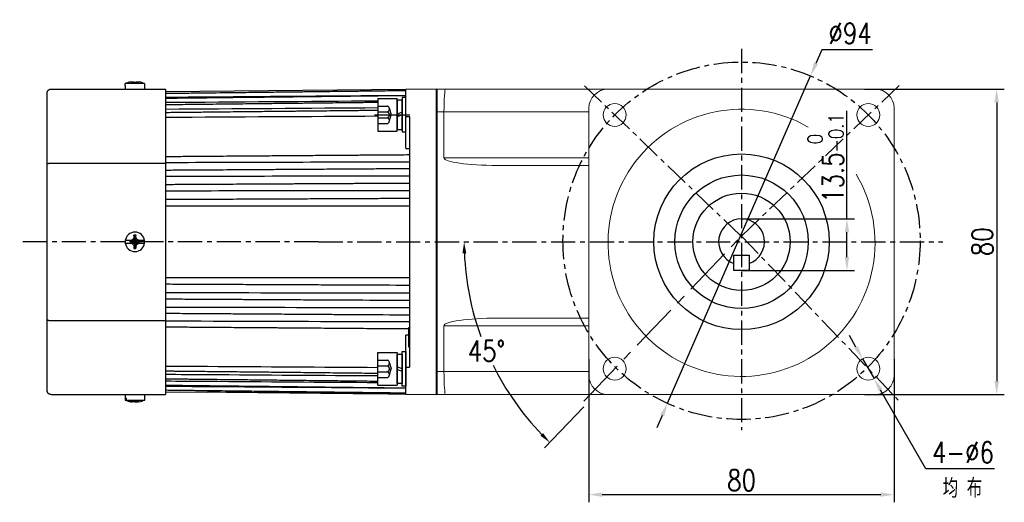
# Model space of a CAD drawing. Header units: inches. Extents: x -753 to 5070, y -3075 to 1581.
# Tile 118 of 178: x 2752 to 3010, y -724 to -597. Entities that reach past the tile are written whole.
import ezdxf

# ---------------------------------------------------------------- set-up
doc = ezdxf.new("R2010")
doc.units = ezdxf.units.IN
doc.header["$LTSCALE"] = 10
doc.header["$MEASUREMENT"] = 0
doc.linetypes.add('CENTER', pattern=[10.16, 6.35, -1.27, 1.27, -1.27])
doc.linetypes.add('HIDDEN', pattern=[1.905, 1.27, -0.635])
for name, color, linetype in [('1轮廓实线层', 7, 'Continuous'), ('3中心线层', 1, 'CENTER'), ('4虚线层', 6, 'HIDDEN'), ('6文字层', 3, 'Continuous'), ('7标注层', 4, 'Continuous')]:
    doc.layers.add(name, color=color, linetype=linetype)
doc.layers.add('图层2', color=4, linetype='Continuous', lineweight=40)
doc.styles.add('PC_TEXTSTYLE', font='isocp.shx', dxfattribs={"width": 0.8, "bigfont": 'HZFS.SHX'})
doc.styles.add('TH_GBDIM', font='romans.shx', dxfattribs={"width": 0.8, "bigfont": 'gbcbig.shx'})
doc.dimstyles.new('TH_GBDIM', dxfattribs={"dimtxt": 3.5, "dimasz": 2.5, "dimexe": 2, "dimexo": 0, "dimgap": 1, "dimtad": 1, "dimdec": 4, "dimdsep": 46, "dimtxsty": 'TH_GBDIM', "dimcen": 0.09, "dimclrd": 4, "dimclre": 4, "dimclrt": 3, "dimadec": 0, "dimazin": 0, "dimtfac": 1, "dimtdec": 4, "dimtmove": 0, "dimatfit": 3, "dimfxl": 1, "dimtzin": 0, "dimarcsym": 0})
doc.dimstyles.new('角度标注', dxfattribs={"dimtxt": 3.5, "dimasz": 3, "dimexe": 2, "dimexo": 0, "dimgap": 1, "dimtad": 1, "dimtih": 1, "dimtoh": 1, "dimdsep": 46, "dimtxsty": 'PC_TEXTSTYLE', "dimsah": 1, "dimcen": 0.09, "dimclrd": 4, "dimclrt": 3, "dimadec": 0, "dimazin": 0, "dimtfac": 0.7, "dimtmove": 0, "dimatfit": 0, "dimfxl": 1, "dimtzin": 0, "dimarcsym": 0})

# ---------------------------------------------------------------- blocks, each defined once
blk = doc.blocks.new('*D301')
at = {"layer": '7标注层', "color": 4, "lineweight": -2, "transparency": 16777216}
for p, q in [((2973.48, -615.63), (3010.16, -615.63)), ((3008.16, -619.13), (3008.16, -692.13)), ((2973.48, -695.63), (3010.16, -695.63))]:
    blk.add_line(p, q, dxfattribs=at)
at = {"layer": '7标注层', "color": 4, "transparency": 16777216}
for points in [[(3007.58, -619.13), (3008.75, -619.13), (3008.16, -615.63)], [(3007.58, -692.13), (3008.75, -692.13), (3008.16, -695.63)]]:
    blk.add_solid(points, dxfattribs=at)
at = {"layer": 'Defpoints', "color": 0, "transparency": 16777216}
for p in [(2973.48, -615.63), (2973.48, -695.63), (3008.16, -695.63)]:
    blk.add_point(p, dxfattribs=at)
at = {"layer": '7标注层', "color": 3, "transparency": 16777216, "insert": (3004.41, -655.63), "char_height": 5.5, "attachment_point": 5, "rotation": 90, "style": 'TH_GBDIM'}
blk.add_mtext('{80}{}{}', dxfattribs=at)
blk = doc.blocks.new('*D302')
at = {"layer": '7标注层', "color": 4, "lineweight": -2, "transparency": 16777216}
for p, q in [((2901.28, -686.34), (2901.28, -723.85)), ((2981.28, -686.34), (2981.28, -723.85)), ((2904.78, -721.85), (2977.78, -721.85))]:
    blk.add_line(p, q, dxfattribs=at)
at = {"layer": '7标注层', "color": 4, "transparency": 16777216}
for points in [[(2904.78, -721.27), (2904.78, -722.44), (2901.28, -721.85)], [(2977.78, -721.27), (2977.78, -722.44), (2981.28, -721.85)]]:
    blk.add_solid(points, dxfattribs=at)
at = {"layer": 'Defpoints', "color": 0, "transparency": 16777216}
for p in [(2901.28, -686.34), (2981.28, -686.34), (2981.28, -721.85)]:
    blk.add_point(p, dxfattribs=at)
at = {"layer": '7标注层', "color": 3, "transparency": 16777216, "insert": (2941.28, -718.1), "char_height": 5.5, "attachment_point": 5, "style": 'TH_GBDIM'}
blk.add_mtext('{80}{}{}', dxfattribs=at)
blk = doc.blocks.new('*D303')
at = {"layer": '7标注层', "color": 4, "lineweight": -2, "transparency": 16777216}
for p, q in [((2971.28, -683.23), (2969.54, -680.19)), ((2973.02, -686.26), (2976.01, -691.47)), ((2989.55, -715.06), (2977.75, -694.5)), ((3007.6, -715.06), (2989.55, -715.06))]:
    blk.add_line(p, q, dxfattribs=at)
at = {"layer": '7标注层', "color": 4, "transparency": 16777216}
for points in [[(2971.79, -682.94), (2970.77, -683.52), (2973.02, -686.26)], [(2978.26, -694.21), (2977.25, -694.79), (2976.01, -691.47)]]:
    blk.add_solid(points, dxfattribs=at)
at = {"layer": 'Defpoints', "color": 0, "transparency": 16777216}
for p in [(2973.02, -686.26), (2976.01, -691.47)]:
    blk.add_point(p, dxfattribs=at)
at = {"layer": '7标注层', "color": 3, "transparency": 16777216, "insert": (2999.33, -710.81), "char_height": 5.5, "attachment_point": 5, "style": 'TH_GBDIM'}
blk.add_mtext('4-∅6', dxfattribs=at)
blk = doc.blocks.new('*D304')
at = {"layer": '7标注层', "color": 4, "lineweight": -2, "transparency": 16777216}
for p, q in [((2962.37, -605.32), (2960.79, -608.94)), ((2975.6, -605.32), (2962.37, -605.32)), ((2921.87, -697.92), (2959.38, -612.14)), ((2920.47, -701.12), (2919.07, -704.33))]:
    blk.add_line(p, q, dxfattribs=at)
at = {"layer": '7标注层', "color": 4, "transparency": 16777216}
for points in [[(2960.25, -608.7), (2961.32, -609.17), (2959.38, -612.14)], [(2919.94, -700.89), (2921.01, -701.36), (2921.87, -697.92)]]:
    blk.add_solid(points, dxfattribs=at)
at = {"layer": 'Defpoints', "color": 0, "transparency": 16777216}
for p in [(2959.38, -612.14), (2921.87, -697.92)]:
    blk.add_point(p, dxfattribs=at)
at = {"layer": '7标注层', "color": 3, "transparency": 16777216, "insert": (2969.73, -601.07), "char_height": 5.5, "attachment_point": 5, "style": 'TH_GBDIM'}
blk.add_mtext('{∅94}{}{}', dxfattribs=at)
blk = doc.blocks.new('*D309')
at = {"layer": '7标注层', "color": 0, "lineweight": -2, "transparency": 16777216}
blk.add_line((2899.92, -698.88), (2889.64, -709.63), dxfattribs=at)
at = {"layer": '7标注层', "color": 4, "lineweight": -2, "transparency": 16777216}
for start, end in [(182.3641, 199.9609), (206.393, 223.9125)]:
    blk.add_arc((2941.28, -655.63), 72.71, start, end, dxfattribs=at)
at = {"layer": '7标注层', "color": 4, "transparency": 16777216}
for points in [[(2868.13, -658.64), (2869.13, -658.62), (2868.57, -655.63)], [(2889.25, -705.71), (2888.55, -706.42), (2891.03, -708.18)]]:
    blk.add_solid(points, dxfattribs=at)
at = {"layer": 'Defpoints', "color": 0, "transparency": 16777216}
for p in [(2767.61, -655.63), (2941.28, -655.63), (2994.04, -655.63), (2871.19, -674.97), (2899.92, -698.88)]:
    blk.add_point(p, dxfattribs=at)
at = {"layer": '7标注层', "color": 3, "transparency": 16777216, "insert": (2874.42, -684.2), "char_height": 5.5, "attachment_point": 5, "style": 'TH_GBDIM'}
blk.add_mtext('45°', dxfattribs=at)
blk = doc.blocks.new('GB93_5_0.65_R')
at = {"layer": '1轮廓实线层'}
for p, q in [((3.85, 1.3), (-3.85, 1.3)), ((-3.85, 1.3), (-3.85, 0)), ((-3.85, 0), (3.85, 0)), ((0, 0), (-0.56, 1.3)), ((0.7, 0), (0.14, 1.3)), ((3.85, 0), (3.85, 1.3))]:
    blk.add_line(p, q, dxfattribs=at)
blk = doc.blocks.new('*D477')
at = {"layer": '7标注层', "color": 4, "lineweight": -2, "transparency": 16777216}
for p, q in [((2968.91, -649.63), (2968.91, -621.29)), ((2941.28, -649.63), (2970.91, -649.63)), ((2968.91, -659.63), (2968.91, -653.13)), ((2941.28, -663.13), (2970.91, -663.13))]:
    blk.add_line(p, q, dxfattribs=at)
at = {"layer": '7标注层', "color": 4, "transparency": 16777216}
for points in [[(2968.33, -653.13), (2969.49, -653.13), (2968.91, -649.63)], [(2968.33, -659.63), (2969.49, -659.63), (2968.91, -663.13)]]:
    blk.add_solid(points, dxfattribs=at)
at = {"layer": 'Defpoints', "color": 0, "transparency": 16777216}
for p in [(2941.28, -649.63), (2968.91, -649.63), (2941.28, -663.13)]:
    blk.add_point(p, dxfattribs=at)
at = {"layer": '7标注层', "color": 3, "transparency": 16777216, "insert": (2963.33, -633.71), "char_height": 5.5, "attachment_point": 5, "rotation": 90, "style": 'TH_GBDIM'}
blk.add_mtext('13.5{\\H0.7143x;\\S 0^ -0.1;}', dxfattribs=at)

msp = doc.modelspace()

# ---------------------------------------------------------------- linework, layer by layer
at = {"layer": '1轮廓实线层'}
for p, q in [((2784.813, -614.183), (2779.753, -614.183)), ((2779.753, -614.658), (2779.753, -614.183)), ((2784.813, -614.183), (2784.813, -614.658)), ((2759.283, -635.261), (2759.283, -616.633)), ((2760.283, -615.633), (2790.283, -615.633)), ((2779.733, -614.658), (2779.753, -614.658)), ((2779.733, -614.658), (2779.733, -615.633)), ((2784.833, -614.658), (2784.813, -614.658)), ((2784.833, -615.633), (2784.833, -614.658)), ((2790.283, -615.633), (2790.283, -635.017)), ((2853.282, -615.716), (2790.283, -616.37)), ((2861.283, -615.633), (2853.283, -615.716)), ((2853.283, -622.772), (2853.283, -615.716)), ((2861.283, -695.633), (2861.283, -615.633)), ((2845.983, -618.113), (2850.983, -618.113)), ((2845.983, -618.113), (2845.983, -626.613)), ((2850.983, -626.613), (2850.983, -618.113)), ((2853.283, -617.863), (2852.283, -617.863)), ((2852.283, -617.863), (2852.283, -619.713)), ((2853.283, -617.863), (2852.283, -617.863)), ((2852.283, -617.863), (2852.283, -619.713)), ((2853.283, -619.713), (2853.283, -617.863)), ((2853.283, -619.713), (2853.283, -617.863)), ((2852.283, -619.713), (2852.283, -625.013)), ((2852.283, -619.713), (2852.283, -625.013)), ((2853.283, -625.013), (2853.283, -619.713)), ((2853.283, -625.013), (2853.283, -619.713)), ((2853.283, -631.157), (2853.283, -622.772)), ((2853.283, -622.772), (2854.283, -622.776)), ((2854.283, -622.776), (2854.283, -655.633)), ((2845.983, -626.613), (2850.983, -626.613)), ((2852.283, -625.013), (2852.283, -626.863)), ((2852.283, -625.013), (2852.283, -626.863)), ((2852.283, -626.863), (2853.283, -626.863)), ((2852.283, -626.863), (2853.283, -626.863)), ((2853.283, -626.863), (2853.283, -625.013)), ((2853.283, -626.863), (2853.283, -625.013)), ((2759.283, -676.004), (2759.283, -635.261)), ((2760.283, -635.017), (2790.283, -635.017)), ((2790.283, -635.017), (2790.283, -676.248)), ((2781.186, -655.314), (2779.753, -655.314)), ((2781.136, -655.422), (2781.136, -655.613)), ((2781.901, -655.531), (2781.136, -655.422)), ((2781.901, -655.594), (2781.901, -655.531)), ((2782.219, -655.148), (2782.283, -655.148)), ((2782.224, -655.036), (2782.276, -653.888)), ((2782.666, -655.467), (2782.666, -655.531)), ((2782.811, -655.483), (2783.431, -655.55)), ((2784.813, -655.314), (2783.376, -655.314)), ((2783.431, -655.741), (2783.431, -655.55)), ((2779.753, -655.951), (2781.207, -655.951)), ((2781.901, -655.594), (2781.136, -655.613)), ((2782.347, -655.913), (2782.283, -655.913)), ((2782.342, -656.039), (2782.29, -657.357)), ((2783.362, -655.951), (2784.813, -655.951)), ((2854.283, -655.633), (2854.283, -688.489)), ((2939.283, -663.133), (2939.283, -659.133)), ((2939.283, -659.133), (2941.283, -659.133)), ((2941.283, -659.133), (2943.283, -659.133)), ((2943.283, -659.133), (2943.283, -663.133)), ((2943.283, -663.133), (2939.283, -663.133)), ((2759.283, -694.633), (2759.283, -676.004)), ((2760.283, -676.248), (2790.283, -676.248)), ((2790.283, -676.248), (2790.283, -695.633)), ((2853.983, -678.133), (2853.983, -683.133)), ((2854.283, -678.133), (2853.983, -678.133)), ((2853.283, -688.493), (2853.283, -680.108)), ((2853.983, -683.133), (2854.283, -683.133)), ((2845.983, -693.153), (2845.983, -684.653)), ((2845.983, -684.653), (2850.983, -684.653)), ((2850.983, -684.653), (2850.983, -693.153)), ((2852.283, -686.253), (2852.283, -684.403)), ((2852.283, -684.403), (2853.283, -684.403)), ((2852.283, -686.253), (2852.283, -684.403)), ((2852.283, -684.403), (2853.283, -684.403)), ((2852.283, -691.553), (2852.283, -686.253)), ((2852.283, -691.553), (2852.283, -686.253)), ((2853.283, -684.403), (2853.283, -686.253)), ((2853.283, -684.403), (2853.283, -686.253)), ((2853.283, -686.253), (2853.283, -691.553)), ((2853.283, -686.253), (2853.283, -691.553)), ((2853.283, -688.493), (2854.283, -688.489)), ((2853.283, -695.549), (2853.283, -688.493)), ((2852.283, -693.403), (2852.283, -691.553)), ((2852.283, -693.403), (2852.283, -691.553)), ((2853.283, -691.553), (2853.283, -693.403)), ((2853.283, -691.553), (2853.283, -693.403)), ((2845.983, -693.153), (2850.983, -693.153)), ((2853.283, -693.403), (2852.283, -693.403)), ((2853.283, -693.403), (2852.283, -693.403)), ((2760.283, -695.633), (2790.283, -695.633)), ((2779.733, -695.633), (2779.733, -697.082)), ((2779.824, -696.608), (2779.824, -697.082)), ((2779.824, -696.608), (2780.068, -696.608)), ((2780.068, -697.082), (2780.068, -696.608)), ((2784.833, -697.082), (2784.833, -695.633)), ((2790.283, -694.895), (2801.283, -695.009)), ((2853.283, -695.549), (2861.283, -695.633)), ((2779.824, -697.082), (2779.733, -697.082)), ((2780.068, -697.082), (2784.833, -697.082))]:
    msp.add_line(p, q, dxfattribs=at)
at = {"layer": '1轮廓实线层', "color": 7, "linetype": 'Continuous', "lineweight": 15}
for p, q in [((2861.283, -615.633), (2863.715, -615.633)), ((2863.715, -615.633), (2906.283, -615.633)), ((2976.283, -615.633), (2906.283, -615.633)), ((2863.283, -621.633), (2861.283, -621.633)), ((2901.283, -621.633), (2863.283, -621.633)), ((2863.283, -633.633), (2863.283, -621.633)), ((2901.283, -620.633), (2901.283, -690.633)), ((2981.283, -690.633), (2981.283, -620.633)), ((2863.283, -633.633), (2901.283, -633.633)), ((2901.283, -635.633), (2877.245, -635.633)), ((2877.245, -675.633), (2901.283, -675.633)), ((2863.283, -677.633), (2863.283, -689.633)), ((2901.283, -677.633), (2863.283, -677.633)), ((2861.283, -689.633), (2863.283, -689.633)), ((2863.283, -689.633), (2901.283, -689.633)), ((2863.715, -695.633), (2861.283, -695.633)), ((2906.283, -695.633), (2863.715, -695.633)), ((2906.283, -695.633), (2976.283, -695.633))]:
    msp.add_line(p, q, dxfattribs=at)
for centre in [(2908.049, -622.399), (2974.517, -622.399), (2908.049, -688.867), (2974.517, -688.867)]:
    msp.add_circle(centre, 3, dxfattribs=at)
at = {"layer": '1轮廓实线层'}
for radius in [23, 17.5, 12.75]:
    msp.add_circle((2941.283, -655.633), radius, dxfattribs=at)
for centre, radius, start, end in [((2782.283, -620.433), 6.742, 99.18112, 112.03874), ((2782.283, -620.433), 6.742, 67.96126, 80.79176), ((2941.283, -655.633), 6, 289.47122, 250.52878), ((2782.283, -655.633), 2.55, 172.81924, 187.18076), ((2782.283, -655.633), 2.55, 7.18076, 172.81924), ((2782.283, -655.633), 2.55, 352.81924, 7.18076), ((2782.283, -655.633), 2.55, 187.18076, 352.81924), ((2782.283, -690.833), 6.75, 247.8039, 261.19704), ((2782.283, -690.833), 6.75, 278.74451, 292.1961)]:
    msp.add_arc(centre, radius, start, end, dxfattribs=at)
at = {"layer": '1轮廓实线层', "color": 7, "linetype": 'Continuous', "lineweight": 15}
for centre, radius, start, end in [((2906.283, -620.633), 5, 90, 180), ((2976.283, -620.633), 5, 0, 90), ((2941.283, -655.904), 35, 60.07307, 30.86285), ((2906.283, -690.633), 5, 180, 270), ((2976.283, -690.633), 5, 270, 0)]:
    msp.add_arc(centre, radius, start, end, dxfattribs=at)
at = {"layer": '1轮廓实线层'}
for centre, major_axis, ratio, start_param, end_param in [((2782.283, -618.593), (-6.112, 0), 0.7668657, 4.7111901, 4.7584334), ((2782.283, -657.605), (6.292, 0), 0.5908254, 1.5262082, 1.571988), ((2782.283, -653.435), (-6.112, 0), 0.6418076, 1.5247519, 1.5719952), ((2782.161, -690.833), (0, 6.742), 0.923728, 2.7569441, 2.9787836), ((2782.405, -690.833), (0, -6.742), 0.923728, 5.8985368, 6.1224713), ((2781.441, -692.672), (5.557, -2.543), 0.7083753, 5.2848247, 5.332068)]:
    msp.add_ellipse(centre, major_axis=major_axis, ratio=ratio, start_param=start_param, end_param=end_param, dxfattribs=at)
at = {"layer": '1轮廓实线层', "color": 7, "linetype": 'Continuous', "lineweight": 15}
for centre, major_axis, ratio, start_param, end_param in [((2863.715, -621.633), (0, -6), 0.0719933, 3.1415927, 4.712389), ((2877.245, -633.633), (-13.962, 0), 0.1432442, 0, 1.5707963), ((2877.245, -677.633), (13.962, 0), 0.1432442, 1.5707963, 3.1415927), ((2863.715, -689.633), (0, -6), 0.0719933, 4.712389, 6.2831853)]:
    msp.add_ellipse(centre, major_axis=major_axis, ratio=ratio, start_param=start_param, end_param=end_param, dxfattribs=at)
at = {"layer": '1轮廓实线层'}
for points, degree, knots in [([(2781.207, -613.776), (2781.288, -613.766), (2781.368, -613.757), (2781.531, -613.743), (2781.613, -613.737), (2781.695, -613.734)], 3, [0, 0, 0, 0, 0.5, 0.5, 1, 1, 1, 1]), ([(2781.695, -613.734), (2781.751, -613.739), (2781.808, -613.746), (2781.923, -613.767), (2781.981, -613.781), (2782.039, -613.798)], 3, [0, 0, 0, 0, 0.5, 0.5, 1, 1, 1, 1]), ([(2782.53, -613.795), (2782.59, -613.779), (2782.648, -613.766), (2782.764, -613.746), (2782.82, -613.738), (2782.876, -613.734)], 3, [0, 0, 0, 0, 0.5, 0.5, 1, 1, 1, 1]), ([(2759.283, -616.633), (2759.283, -616.629), (2759.283, -616.625), (2759.283, -616.616), (2759.283, -616.604), (2759.284, -616.576), (2759.286, -616.552), (2759.291, -616.503), (2759.296, -616.471), (2759.308, -616.408), (2759.316, -616.376), (2759.335, -616.314), (2759.345, -616.284), (2759.382, -616.194), (2759.412, -616.137), (2759.484, -616.027), (2759.525, -615.977), (2759.594, -615.907), (2759.618, -615.885), (2759.656, -615.853), (2759.669, -615.843), (2759.695, -615.823), (2759.709, -615.814), (2759.777, -615.768), (2759.835, -615.736), (2759.911, -615.704), (2759.926, -615.698), (2759.958, -615.687), (2759.973, -615.682), (2760.021, -615.667), (2760.053, -615.659), (2760.15, -615.639), (2760.216, -615.633), (2760.283, -615.633)], 3, [0, 0, 0, 0, 0.0078125, 0.0078125, 0.015625, 0.03125, 0.0625, 0.0625, 0.125, 0.125, 0.1875, 0.1875, 0.25, 0.25, 0.375, 0.375, 0.5, 0.5, 0.5625, 0.5625, 0.59375, 0.59375, 0.625, 0.625, 0.75, 0.75, 0.78125, 0.78125, 0.8125, 0.8125, 0.875, 0.875, 1, 1, 1, 1]), ([(2853.283, -616.078), (2852.609, -616.086), (2851.023, -616.105), (2848.621, -616.133), (2846.172, -616.162), (2844.008, -616.188), (2842.139, -616.21), (2840.545, -616.229), (2839.139, -616.246), (2837.815, -616.261), (2835.892, -616.284), (2833.385, -616.314), (2830.379, -616.35), (2827.994, -616.378), (2826.233, -616.399), (2824.989, -616.414), (2823.645, -616.429), (2822.08, -616.448), (2820.21, -616.47), (2818.034, -616.496), (2815.551, -616.526), (2812.762, -616.559), (2809.667, -616.595), (2806.266, -616.636), (2802.558, -616.68), (2798.543, -616.727), (2794.418, -616.776), (2791.631, -616.809), (2790.284, -616.825)], 3, [0, 0, 0, 0, 0.032088, 0.0755105, 0.1143923, 0.1487336, 0.1785342, 0.2033829, 0.2246333, 0.2455287, 0.2664241, 0.3161751, 0.3649489, 0.4095693, 0.4297077, 0.4488031, 0.4688516, 0.4936696, 0.5233503, 0.5578936, 0.5972996, 0.6415684, 0.6906998, 0.7446939, 0.8035507, 0.8672702, 0.9358525, 1, 1, 1, 1]), ([(2853.283, -617.369), (2852.609, -617.377), (2851.023, -617.395), (2848.621, -617.423), (2846.172, -617.451), (2844.008, -617.476), (2842.139, -617.497), (2840.545, -617.516), (2839.139, -617.532), (2837.815, -617.547), (2835.892, -617.569), (2833.385, -617.598), (2830.379, -617.633), (2827.994, -617.66), (2826.233, -617.681), (2824.989, -617.695), (2823.645, -617.711), (2822.08, -617.729), (2820.21, -617.75), (2818.034, -617.775), (2815.551, -617.804), (2812.762, -617.836), (2809.667, -617.872), (2806.265, -617.911), (2802.558, -617.954), (2798.543, -618), (2794.418, -618.048), (2791.631, -618.08), (2790.284, -618.095)], 3, [0, 0, 0, 0, 0.0320881, 0.0755106, 0.1143925, 0.1487338, 0.1785344, 0.2033832, 0.2246336, 0.245529, 0.2664245, 0.3161756, 0.3649494, 0.4095699, 0.4297083, 0.4488037, 0.4688523, 0.4936703, 0.523351, 0.5578944, 0.5973005, 0.6415693, 0.6907008, 0.7446949, 0.8035518, 0.8672714, 0.9358537, 1, 1, 1, 1]), ([(2845.983, -619.149), (2845.293, -619.157), (2843.977, -619.171), (2842.139, -619.192), (2840.545, -619.209), (2839.139, -619.225), (2837.815, -619.24), (2835.892, -619.261), (2833.385, -619.289), (2830.379, -619.322), (2827.994, -619.349), (2826.233, -619.368), (2824.989, -619.382), (2823.645, -619.397), (2822.08, -619.414), (2820.21, -619.435), (2818.034, -619.459), (2815.551, -619.487), (2812.762, -619.518), (2809.667, -619.552), (2806.265, -619.59), (2802.558, -619.631), (2798.543, -619.675), (2794.418, -619.721), (2791.631, -619.752), (2790.284, -619.767)], 3, [0.05843712, 0.05843712, 0.05843712, 0.05843712, 0.09343373, 0.12517041, 0.15163347, 0.17426442, 0.19651734, 0.21877026, 0.27175341, 0.32369581, 0.37121504, 0.39266168, 0.41299752, 0.43434853, 0.46077876, 0.49238761, 0.52917506, 0.57114112, 0.61828579, 0.67060907, 0.72811097, 0.79079147, 0.85865058, 0.93168831, 1, 1, 1, 1]), ([(2845.983, -621.234), (2845.293, -621.242), (2843.977, -621.255), (2842.139, -621.275), (2840.545, -621.292), (2839.139, -621.307), (2837.815, -621.32), (2835.892, -621.341), (2833.385, -621.367), (2830.379, -621.399), (2827.994, -621.424), (2826.233, -621.443), (2824.988, -621.456), (2823.645, -621.47), (2822.08, -621.486), (2820.21, -621.506), (2818.034, -621.529), (2815.551, -621.555), (2812.762, -621.585), (2809.667, -621.617), (2806.265, -621.653), (2802.557, -621.692), (2798.543, -621.735), (2794.418, -621.778), (2791.631, -621.808), (2790.284, -621.822)], 3, [0.05111562, 0.05111562, 0.05111562, 0.05111562, 0.08638444, 0.11836786, 0.14503667, 0.16784358, 0.19026952, 0.21269547, 0.26609058, 0.31843685, 0.36632557, 0.38793899, 0.40843297, 0.42995002, 0.45658578, 0.48844041, 0.52551391, 0.56780629, 0.61531754, 0.66804766, 0.72599666, 0.78916453, 0.85755128, 0.93115689, 1, 1, 1, 1]), ([(2854.283, -632.887), (2853.276, -632.894), (2851.357, -632.909), (2848.621, -632.929), (2846.172, -632.947), (2844.008, -632.964), (2842.139, -632.978), (2840.545, -632.99), (2839.138, -633), (2837.815, -633.01), (2835.892, -633.024), (2833.384, -633.043), (2830.378, -633.066), (2827.994, -633.084), (2826.233, -633.097), (2824.988, -633.106), (2823.645, -633.116), (2822.08, -633.128), (2820.21, -633.142), (2818.034, -633.158), (2815.551, -633.177), (2812.762, -633.198), (2809.667, -633.221), (2806.265, -633.246), (2802.557, -633.274), (2798.543, -633.304), (2794.418, -633.335), (2791.63, -633.356), (2790.284, -633.366)], 3, [0, 0, 0, 0, 0.047214, 0.0899584, 0.128233, 0.1620379, 0.191373, 0.2158337, 0.2367522, 0.2573212, 0.2778903, 0.3268643, 0.3748763, 0.4187999, 0.4386237, 0.4574208, 0.4771563, 0.5015866, 0.5308037, 0.5648075, 0.6035981, 0.6471754, 0.6955395, 0.7486903, 0.8066279, 0.8693522, 0.9368633, 1, 1, 1, 1]), ([(2759.283, -635.261), (2759.283, -635.26), (2759.283, -635.259), (2759.283, -635.257), (2759.283, -635.254), (2759.284, -635.247), (2759.286, -635.241), (2759.291, -635.229), (2759.296, -635.222), (2759.308, -635.206), (2759.316, -635.198), (2759.335, -635.183), (2759.345, -635.176), (2759.382, -635.154), (2759.412, -635.14), (2759.484, -635.113), (2759.525, -635.101), (2759.594, -635.084), (2759.618, -635.078), (2759.656, -635.071), (2759.669, -635.068), (2759.695, -635.063), (2759.709, -635.061), (2759.777, -635.05), (2759.835, -635.042), (2759.911, -635.034), (2759.926, -635.033), (2759.958, -635.03), (2759.973, -635.029), (2760.021, -635.025), (2760.053, -635.023), (2760.15, -635.019), (2760.216, -635.017), (2760.283, -635.017)], 3, [0, 0, 0, 0, 0.0078125, 0.0078125, 0.015625, 0.03125, 0.0625, 0.0625, 0.125, 0.125, 0.1875, 0.1875, 0.25, 0.25, 0.375, 0.375, 0.5, 0.5, 0.5625, 0.5625, 0.59375, 0.59375, 0.625, 0.625, 0.75, 0.75, 0.78125, 0.78125, 0.8125, 0.8125, 0.875, 0.875, 1, 1, 1, 1]), ([(2854.283, -636.506), (2853.276, -636.513), (2851.357, -636.525), (2848.621, -636.543), (2846.172, -636.559), (2844.008, -636.573), (2842.139, -636.586), (2840.545, -636.596), (2839.138, -636.605), (2837.815, -636.614), (2835.892, -636.627), (2833.384, -636.643), (2830.378, -636.663), (2827.994, -636.678), (2826.233, -636.69), (2824.988, -636.698), (2823.645, -636.707), (2822.08, -636.717), (2820.21, -636.729), (2818.033, -636.744), (2815.551, -636.76), (2812.762, -636.778), (2809.667, -636.798), (2806.265, -636.821), (2802.557, -636.845), (2798.543, -636.871), (2794.418, -636.898), (2791.63, -636.917), (2790.284, -636.925)], 3, [0, 0, 0, 0, 0.0472142, 0.0899587, 0.1282334, 0.1620384, 0.1913737, 0.2158344, 0.236753, 0.2573221, 0.2778913, 0.3268654, 0.3748776, 0.4188013, 0.4386252, 0.4574223, 0.4771579, 0.5015883, 0.5308054, 0.5648094, 0.6036001, 0.6471776, 0.6955418, 0.7486928, 0.8066306, 0.8693551, 0.9368664, 1, 1, 1, 1]), ([(2854.283, -640.324), (2853.276, -640.33), (2851.357, -640.34), (2848.621, -640.355), (2846.172, -640.369), (2844.008, -640.381), (2842.139, -640.391), (2840.545, -640.4), (2839.138, -640.408), (2837.815, -640.415), (2835.892, -640.426), (2833.384, -640.44), (2830.378, -640.457), (2827.994, -640.47), (2826.233, -640.48), (2824.988, -640.487), (2823.645, -640.494), (2822.08, -640.503), (2820.21, -640.513), (2818.033, -640.525), (2815.551, -640.539), (2812.762, -640.555), (2809.667, -640.572), (2806.265, -640.591), (2802.557, -640.611), (2798.543, -640.634), (2794.417, -640.657), (2791.63, -640.672), (2790.284, -640.68)], 3, [0, 0, 0, 0, 0.0472143, 0.0899588, 0.1282336, 0.1620386, 0.1913739, 0.2158347, 0.2367532, 0.2573224, 0.2778916, 0.3268658, 0.374878, 0.4188017, 0.4386256, 0.4574228, 0.4771583, 0.5015887, 0.5308059, 0.5648098, 0.6036006, 0.6471781, 0.6955423, 0.7486934, 0.8066312, 0.8693558, 0.9368671, 1, 1, 1, 1]), ([(2854.283, -644.3), (2853.276, -644.304), (2851.357, -644.313), (2848.621, -644.325), (2846.172, -644.336), (2844.008, -644.346), (2842.139, -644.355), (2840.545, -644.362), (2839.138, -644.368), (2837.815, -644.374), (2835.892, -644.383), (2833.384, -644.394), (2830.378, -644.408), (2827.994, -644.419), (2826.233, -644.427), (2824.988, -644.432), (2823.645, -644.438), (2822.08, -644.445), (2820.21, -644.454), (2818.033, -644.464), (2815.551, -644.475), (2812.762, -644.487), (2809.667, -644.501), (2806.265, -644.517), (2802.557, -644.534), (2798.543, -644.552), (2794.417, -644.57), (2791.63, -644.583), (2790.284, -644.589)], 3, [0, 0, 0, 0, 0.0472144, 0.089959, 0.1282339, 0.162039, 0.1913744, 0.2158351, 0.2367537, 0.2573229, 0.2778921, 0.3268663, 0.3748786, 0.4188023, 0.4386262, 0.4574234, 0.4771589, 0.5015893, 0.5308065, 0.5648104, 0.6036012, 0.6471787, 0.695543, 0.7486941, 0.8066319, 0.8693566, 0.936868, 1, 1, 1, 1]), ([(2781.714, -655.314), (2781.666, -655.314), (2781.62, -655.314), (2781.53, -655.314), (2781.486, -655.314), (2781.355, -655.314), (2781.27, -655.314), (2781.186, -655.314)], 3, [0, 0, 0, 0, 0.25, 0.25, 0.5, 0.5, 1, 1, 1, 1]), ([(2782.036, -654.419), (2781.977, -654.522), (2781.918, -654.625), (2781.803, -654.833), (2781.746, -654.937), (2781.69, -655.042)], 3, [0, 0, 0, 0, 0.5, 0.5, 1, 1, 1, 1]), ([(2782.87, -655.037), (2782.814, -654.93), (2782.757, -654.825), (2782.643, -654.614), (2782.585, -654.509), (2782.527, -654.405)], 3, [0, 0, 0, 0, 0.5, 0.5, 1, 1, 1, 1]), ([(2783.376, -655.314), (2783.288, -655.314), (2783.201, -655.314), (2783.027, -655.314), (2782.942, -655.314), (2782.857, -655.314)], 3, [0, 0, 0, 0, 0.5, 0.5, 1, 1, 1, 1]), ([(2783.376, -655.314), (2783.293, -655.267), (2783.209, -655.22), (2783.04, -655.128), (2782.956, -655.082), (2782.87, -655.037)], 3, [0, 0, 0, 0, 0.5, 0.5, 1, 1, 1, 1]), ([(2781.207, -655.951), (2781.288, -655.998), (2781.368, -656.044), (2781.531, -656.134), (2781.613, -656.179), (2781.695, -656.223)], 3, [0, 0, 0, 0, 0.5, 0.5, 1, 1, 1, 1]), ([(2781.207, -655.951), (2781.322, -655.951), (2781.435, -655.951), (2781.601, -655.951), (2781.655, -655.951), (2781.762, -655.951), (2781.815, -655.951), (2781.866, -655.951)], 3, [0, 0, 0, 0, 0.5, 0.5, 0.75, 0.75, 1, 1, 1, 1]), ([(2781.695, -656.223), (2781.751, -656.328), (2781.808, -656.433), (2781.923, -656.642), (2781.981, -656.746), (2782.039, -656.849)], 3, [0, 0, 0, 0, 0.5, 0.5, 1, 1, 1, 1]), ([(2782.53, -656.835), (2782.59, -656.734), (2782.648, -656.632), (2782.764, -656.426), (2782.82, -656.322), (2782.876, -656.217)], 3, [0, 0, 0, 0, 0.5, 0.5, 1, 1, 1, 1]), ([(2782.735, -655.951), (2782.791, -655.951), (2782.845, -655.951), (2782.952, -655.951), (2783.005, -655.951), (2783.161, -655.951), (2783.262, -655.951), (2783.362, -655.951)], 3, [0, 0, 0, 0, 0.25, 0.25, 0.5, 0.5, 1, 1, 1, 1]), ([(2790.283, -666.676), (2791.095, -666.68), (2792.819, -666.687), (2795.359, -666.699), (2797.809, -666.71), (2799.972, -666.72), (2801.841, -666.728), (2803.435, -666.735), (2804.842, -666.742), (2806.165, -666.748), (2808.088, -666.756), (2810.596, -666.768), (2813.602, -666.781), (2815.986, -666.792), (2817.747, -666.8), (2818.992, -666.806), (2820.335, -666.812), (2821.901, -666.819), (2823.77, -666.827), (2825.947, -666.837), (2828.429, -666.848), (2831.218, -666.861), (2834.313, -666.875), (2837.369, -666.889), (2839.393, -666.898), (2840.283, -666.902), (2840.289, -666.902), (2840.295, -666.902), (2840.301, -666.902), (2844.962, -666.923), (2849.622, -666.944), (2854.283, -666.965)], 3, [0, 0, 0, 0, 0.0487123, 0.1034248, 0.152416, 0.1956861, 0.2332349, 0.2645444, 0.29132, 0.3176484, 0.3439767, 0.4066632, 0.4681184, 0.5243404, 0.5497149, 0.5737752, 0.5990365, 0.6303073, 0.6677051, 0.7112299, 0.7608817, 0.8166605, 0.8785664, 0.9465993, 1, 1, 1, 1.0003597, 1.0003597, 1.0003597, 1.2800009, 1.2800009, 1.2800009, 1.2800009]), ([(2790.283, -668.924), (2806.95, -668.942), (2823.616, -668.963), (2840.283, -668.984), (2840.427, -668.985), (2840.571, -668.985), (2840.714, -668.985), (2845.237, -668.991), (2849.76, -668.997), (2854.283, -669.003)], 3, [0, 0, 0, 0, 1, 1, 1, 1.008626, 1.008626, 1.008626, 1.28, 1.28, 1.28, 1.28]), ([(2790.284, -670.586), (2791.114, -670.59), (2792.819, -670.6), (2795.277, -670.613), (2797.537, -670.626), (2799.431, -670.636), (2801.02, -670.645), (2802.426, -670.653), (2804.144, -670.663), (2806.22, -670.674), (2808.585, -670.687), (2810.514, -670.698), (2812.001, -670.706), (2813.176, -670.713), (2814.496, -670.72), (2816.095, -670.729), (2818.022, -670.74), (2820.277, -670.752), (2822.86, -670.767), (2825.77, -670.783), (2829.009, -670.801), (2832.576, -670.821), (2836.37, -670.842), (2838.976, -670.856), (2840.283, -670.863), (2840.283, -670.863), (2840.284, -670.863), (2840.284, -670.863), (2844.951, -670.889), (2849.617, -670.915), (2854.283, -670.941)], 3, [0, 0, 0, 0, 0.049789, 0.1023114, 0.1475121, 0.185391, 0.2159482, 0.2428445, 0.2697408, 0.3190507, 0.367392, 0.4116168, 0.4348027, 0.4566524, 0.4820699, 0.5140475, 0.552585, 0.5976825, 0.64934, 0.7075574, 0.7723349, 0.8436723, 0.9215697, 1, 1, 1, 1.0000257, 1.0000257, 1.0000257, 1.2800055, 1.2800055, 1.2800055, 1.2800055]), ([(2790.283, -672.726), (2806.95, -672.759), (2823.616, -672.795), (2840.283, -672.831), (2840.42, -672.832), (2840.557, -672.832), (2840.695, -672.832), (2845.224, -672.842), (2849.754, -672.852), (2854.283, -672.862)], 3, [0, 0, 0, 0, 1, 1, 1, 1.0082328, 1.0082328, 1.0082328, 1.28, 1.28, 1.28, 1.28]), ([(2759.283, -676.004), (2759.283, -676.005), (2759.283, -676.006), (2759.283, -676.008), (2759.283, -676.011), (2759.284, -676.018), (2759.286, -676.024), (2759.291, -676.036), (2759.296, -676.044), (2759.308, -676.059), (2759.316, -676.067), (2759.335, -676.082), (2759.345, -676.09), (2759.382, -676.111), (2759.412, -676.125), (2759.484, -676.152), (2759.525, -676.164), (2759.594, -676.181), (2759.618, -676.187), (2759.656, -676.194), (2759.669, -676.197), (2759.695, -676.202), (2759.709, -676.204), (2759.777, -676.215), (2759.835, -676.223), (2759.911, -676.231), (2759.926, -676.232), (2759.958, -676.235), (2759.973, -676.236), (2760.021, -676.24), (2760.053, -676.242), (2760.15, -676.246), (2760.216, -676.248), (2760.283, -676.248)], 3, [0, 0, 0, 0, 0.0078125, 0.0078125, 0.015625, 0.03125, 0.0625, 0.0625, 0.125, 0.125, 0.1875, 0.1875, 0.25, 0.25, 0.375, 0.375, 0.5, 0.5, 0.5625, 0.5625, 0.59375, 0.59375, 0.625, 0.625, 0.75, 0.75, 0.78125, 0.78125, 0.8125, 0.8125, 0.875, 0.875, 1, 1, 1, 1]), ([(2790.284, -674.34), (2791.114, -674.345), (2792.819, -674.356), (2795.277, -674.373), (2797.537, -674.387), (2799.431, -674.4), (2801.02, -674.41), (2802.426, -674.419), (2804.144, -674.431), (2806.22, -674.444), (2808.585, -674.46), (2810.514, -674.472), (2812.001, -674.482), (2813.176, -674.49), (2814.496, -674.498), (2816.095, -674.509), (2818.022, -674.521), (2820.277, -674.536), (2822.86, -674.553), (2825.77, -674.572), (2829.009, -674.593), (2832.576, -674.617), (2836.37, -674.642), (2838.976, -674.659), (2840.283, -674.667), (2844.95, -674.698), (2849.616, -674.728), (2854.283, -674.759)], 3, [0, 0, 0, 0, 0.0497915, 0.1023138, 0.1475144, 0.1853932, 0.2159503, 0.2428465, 0.2697427, 0.3190524, 0.3673936, 0.4116182, 0.4348041, 0.4566536, 0.4820711, 0.5140485, 0.5525859, 0.5976832, 0.6493405, 0.7075578, 0.772335, 0.8436722, 0.9215694, 1, 1, 1, 1.2800041, 1.2800041, 1.2800041, 1.2800041]), ([(2790.283, -676.34), (2806.95, -676.389), (2823.616, -676.438), (2840.283, -676.49), (2840.412, -676.49), (2840.541, -676.491), (2840.671, -676.491), (2845.208, -676.505), (2849.746, -676.519), (2854.283, -676.533)], 3, [0, 0, 0, 0, 1, 1, 1, 1.0077494, 1.0077494, 1.0077494, 1.28, 1.28, 1.28, 1.28]), ([(2790.284, -677.899), (2791.095, -677.905), (2792.819, -677.918), (2795.359, -677.937), (2797.809, -677.955), (2799.972, -677.972), (2801.841, -677.986), (2803.435, -677.998), (2804.842, -678.008), (2806.166, -678.018), (2808.088, -678.032), (2810.596, -678.051), (2813.602, -678.074), (2815.986, -678.092), (2817.747, -678.105), (2818.992, -678.114), (2820.335, -678.124), (2821.901, -678.136), (2823.771, -678.15), (2825.947, -678.166), (2828.429, -678.185), (2831.218, -678.206), (2834.314, -678.229), (2837.715, -678.254), (2841.239, -678.281), (2843.629, -678.299), (2844.782, -678.307), (2844.782, -678.307), (2844.782, -678.307), (2844.782, -678.307), (2845.094, -678.31), (2845.405, -678.312), (2845.716, -678.314), (2845.784, -678.315), (2845.851, -678.315), (2845.919, -678.316), (2848.607, -678.336), (2851.295, -678.356), (2853.983, -678.376)], 3, [0, 0, 0, 0, 0.0446861, 0.094882, 0.1398289, 0.1795269, 0.213976, 0.2427008, 0.2672659, 0.2914208, 0.3155756, 0.3730871, 0.4294689, 0.4810495, 0.5043292, 0.5264031, 0.549579, 0.5782682, 0.6125786, 0.6525102, 0.6980631, 0.7492371, 0.8060324, 0.8684488, 0.9364865, 1, 1, 1, 1, 1, 1, 1.0171385, 1.0171385, 1.0171385, 1.0208494, 1.0208494, 1.0208494, 1.1688229, 1.1688229, 1.1688229, 1.1688229]), ([(2790.283, -688.174), (2793.95, -688.196), (2797.616, -688.218), (2801.283, -688.24), (2801.284, -688.24), (2801.285, -688.24), (2801.286, -688.24), (2816.185, -688.33), (2831.084, -688.42), (2845.983, -688.51)], 3, [0, 0, 0, 0, 1, 1, 1, 1.0003117, 1.0003117, 1.0003117, 5.0636454, 5.0636454, 5.0636454, 5.0636454]), ([(2790.283, -689.443), (2801.283, -689.559), (2845.983, -690.031)], 1, [0, 0, 1, 5.0636753, 5.0636753]), ([(2790.283, -690.314), (2793.95, -690.338), (2797.616, -690.363), (2801.283, -690.387), (2801.284, -690.387), (2801.285, -690.387), (2801.286, -690.387), (2816.185, -690.486), (2831.084, -690.586), (2845.983, -690.685)], 3, [0, 0, 0, 0, 1, 1, 1, 1.0002598, 1.0002598, 1.0002598, 5.0636454, 5.0636454, 5.0636454, 5.0636454]), ([(2790.283, -691.498), (2801.283, -691.62), (2845.983, -692.116)], 1, [0, 0, 1, 5.0636968, 5.0636968]), ([(2790.283, -692.074), (2793.95, -692.1), (2797.616, -692.127), (2801.283, -692.153), (2801.284, -692.153), (2801.285, -692.153), (2801.285, -692.153), (2816.185, -692.261), (2831.084, -692.368), (2845.983, -692.476)], 3, [0, 0, 0, 0, 1, 1, 1, 1.0002051, 1.0002051, 1.0002051, 5.0636454, 5.0636454, 5.0636454, 5.0636454]), ([(2790.283, -693.17), (2801.283, -693.297), (2853.283, -693.896)], 1, [0, 0, 1, 5.7273751, 5.7273751]), ([(2790.283, -693.434), (2793.95, -693.463), (2797.616, -693.491), (2801.283, -693.519), (2801.284, -693.519), (2801.284, -693.519), (2801.285, -693.519), (2818.617, -693.652), (2835.95, -693.786), (2853.283, -693.919)], 3, [0, 0, 0, 0, 1, 1, 1, 1.0001481, 1.0001481, 1.0001481, 5.7272832, 5.7272832, 5.7272832, 5.7272832]), ([(2760.283, -695.633), (2760.216, -695.633), (2760.15, -695.626), (2760.053, -695.606), (2760.021, -695.598), (2759.973, -695.584), (2759.958, -695.578), (2759.926, -695.567), (2759.911, -695.561), (2759.835, -695.529), (2759.777, -695.498), (2759.709, -695.451), (2759.695, -695.442), (2759.669, -695.422), (2759.656, -695.412), (2759.618, -695.38), (2759.594, -695.358), (2759.525, -695.288), (2759.484, -695.238), (2759.412, -695.128), (2759.382, -695.071), (2759.345, -694.981), (2759.335, -694.951), (2759.316, -694.889), (2759.308, -694.857), (2759.296, -694.794), (2759.291, -694.762), (2759.286, -694.713), (2759.284, -694.689), (2759.283, -694.661), (2759.283, -694.649), (2759.283, -694.641), (2759.283, -694.637), (2759.283, -694.633)], 3, [0, 0, 0, 0, 0.125, 0.125, 0.1875, 0.1875, 0.21875, 0.21875, 0.25, 0.25, 0.375, 0.375, 0.40625, 0.40625, 0.4375, 0.4375, 0.5, 0.5, 0.625, 0.625, 0.75, 0.75, 0.8125, 0.8125, 0.875, 0.875, 0.9375, 0.9375, 0.96875, 0.984375, 0.9921875, 0.9921875, 1, 1, 1, 1]), ([(2790.283, -694.44), (2801.283, -694.57), (2853.283, -695.187)], 1, [0, 0, 1, 5.7273236, 5.7273236]), ([(2845.716, -695.471), (2845.406, -695.468), (2845.095, -695.464), (2844.784, -695.461), (2844.783, -695.461), (2844.783, -695.461), (2844.783, -695.461), (2839.116, -695.402), (2833.45, -695.343), (2818.95, -695.193), (2810.116, -695.101), (2801.283, -695.009)], 3, [-0.0214637, -0.0214637, -0.0214637, -0.0214637, -0.0000187, -0.0000187, -0.0000187, 0, 0, 0, 0.3908011, 0.3908011, 1, 1, 1, 1]), ([(2781.151, -697.486), (2781.21, -697.497), (2781.27, -697.507), (2781.39, -697.522), (2781.451, -697.527), (2781.512, -697.531)], 3, [0, 0, 0, 0, 0.5, 0.5, 1, 1, 1, 1]), ([(2781.512, -697.531), (2781.523, -697.526), (2781.535, -697.518), (2781.549, -697.506), (2781.551, -697.505), (2781.552, -697.504)], 3, [0, 0, 0, 0, 0.9020437, 0.9020437, 1, 1, 1, 1]), ([(2782.515, -697.47), (2782.421, -697.486), (2782.328, -697.499), (2782.143, -697.52), (2782.051, -697.527), (2781.959, -697.531)], 3, [0, 0, 0, 0, 0.5, 0.5, 1, 1, 1, 1]), ([(2782.286, -697.504), (2782.3, -697.505), (2782.313, -697.507), (2782.42, -697.519), (2782.513, -697.526), (2782.605, -697.531)], 3, [0, 0, 0, 0, 0.1281842, 0.1281842, 1, 1, 1, 1]), ([(2783.052, -697.531), (2783.041, -697.527), (2783.028, -697.519), (2783.002, -697.498), (2782.989, -697.484), (2782.974, -697.468)], 3, [0, 0, 0, 0, 0.5, 0.5, 1, 1, 1, 1]), ([(2783.309, -697.504), (2783.282, -697.508), (2783.255, -697.512), (2783.17, -697.522), (2783.111, -697.528), (2783.052, -697.531)], 3, [0, 0, 0, 0, 0.3206089, 0.3206089, 1, 1, 1, 1])]:
    msp.add_open_spline(points, degree=degree, knots=knots, dxfattribs=at)
for points, degree in [([(2782.039, -613.798), (2782.025, -613.829), (2782.012, -613.867), (2782.002, -613.912)], 3), ([(2782.05, -613.911), (2782.039, -613.798)], 1), ([(2782.29, -613.907), (2782.384, -613.906), (2782.477, -613.906), (2782.571, -613.909)], 3), ([(2782.516, -613.908), (2782.527, -613.8)], 1), ([(2782.522, -613.908), (2782.53, -613.795)], 1), ([(2782.571, -613.909), (2782.56, -613.864), (2782.546, -613.826), (2782.53, -613.795)], 3), ([(2782.876, -613.734), (2783.04, -613.741), (2783.202, -613.755), (2783.362, -613.777)], 3), ([(2853.283, -617.344), (2832.283, -617.507), (2811.283, -617.669), (2790.284, -617.831)], 3), ([(2845.983, -618.788), (2827.417, -618.923), (2808.85, -619.058), (2790.284, -619.191)], 3), ([(2845.983, -620.578), (2827.417, -620.704), (2808.85, -620.828), (2790.284, -620.951)], 3), ([(2845.983, -622.753), (2827.417, -622.867), (2808.85, -622.98), (2790.284, -623.091)], 3), ([(2853.283, -631.157), (2853.616, -631.157), (2853.95, -631.157), (2854.283, -631.158)], 3), ([(2854.283, -634.732), (2832.95, -634.799), (2811.617, -634.863), (2790.284, -634.925)], 3), ([(2854.283, -638.403), (2832.95, -638.451), (2811.617, -638.497), (2790.284, -638.54)], 3), ([(2854.283, -642.262), (2832.95, -642.291), (2811.617, -642.318), (2790.284, -642.341)], 3), ([(2854.283, -646.268), (2832.95, -646.277), (2811.617, -646.285), (2790.284, -646.289)], 3), ([(2781.454, -655.422), (2781.136, -655.422)], 1), ([(2781.69, -655.042), (2781.521, -655.132), (2781.353, -655.222), (2781.186, -655.314)], 3), ([(2781.714, -655.314), (2781.454, -655.422)], 1), ([(2781.901, -655.467), (2781.454, -655.422)], 1), ([(2782.028, -655.48), (2781.69, -655.042)], 1), ([(2781.901, -655.467), (2781.901, -655.531)], 1), ([(2782.028, -655.48), (2781.901, -655.467)], 1), ([(2782.276, -653.888), (2782.182, -653.892), (2782.089, -653.898), (2781.996, -653.905)], 3), ([(2782.232, -655.276), (2781.996, -653.905)], 1), ([(2781.996, -653.905), (2782.007, -654.075), (2782.021, -654.246), (2782.036, -654.419)], 3), ([(2782.163, -655.41), (2782.028, -655.48)], 1), ([(2782.163, -655.41), (2782.036, -654.419)], 1), ([(2782.232, -655.276), (2782.163, -655.41)], 1), ([(2782.228, -655.232), (2782.224, -655.036)], 1), ([(2782.283, -655.148), (2782.563, -653.892)], 1), ([(2782.347, -655.148), (2782.283, -655.148)], 1), ([(2782.334, -655.276), (2782.87, -655.037)], 1), ([(2782.334, -655.276), (2782.347, -655.148)], 1), ([(2782.403, -655.41), (2782.334, -655.276)], 1), ([(2782.347, -655.148), (2782.527, -654.405)], 1), ([(2782.403, -655.41), (2782.981, -655.394)], 1), ([(2782.538, -655.48), (2782.403, -655.41)], 1), ([(2782.527, -654.405), (2782.541, -654.233), (2782.553, -654.061), (2782.563, -653.892)], 3), ([(2782.538, -655.48), (2783.367, -655.397)], 1), ([(2782.642, -655.469), (2782.811, -655.483)], 1), ([(2782.666, -655.531), (2783.431, -655.741)], 1), ([(2782.666, -655.594), (2782.666, -655.531)], 1), ([(2782.981, -655.394), (2782.857, -655.314)], 1), ([(2783.367, -655.397), (2782.981, -655.394)], 1), ([(2783.431, -655.55), (2783.367, -655.397)], 1), ([(2781.136, -655.613), (2781.199, -655.766)], 1), ([(2782.028, -655.582), (2781.199, -655.766)], 1), ([(2781.199, -655.766), (2781.585, -655.769)], 1), ([(2782.163, -655.651), (2781.585, -655.769)], 1), ([(2781.585, -655.769), (2781.866, -655.951)], 1), ([(2782.232, -655.786), (2781.695, -656.223)], 1), ([(2781.945, -655.59), (2781.788, -655.597)], 1), ([(2781.901, -655.594), (2782.028, -655.582)], 1), ([(2782.283, -655.913), (2782.002, -657.353)], 1), ([(2782.039, -656.849), (2782.025, -657.018), (2782.012, -657.187), (2782.002, -657.353)], 3), ([(2782.028, -655.582), (2782.163, -655.651)], 1), ([(2782.219, -655.913), (2782.039, -656.849)], 1), ([(2782.163, -655.651), (2782.232, -655.786)], 1), ([(2782.232, -655.786), (2782.219, -655.913)], 1), ([(2782.219, -655.913), (2782.283, -655.913)], 1), ([(2782.29, -657.357), (2782.384, -657.353), (2782.477, -657.348), (2782.571, -657.341)], 3), ([(2782.334, -655.786), (2782.403, -655.651)], 1), ([(2782.334, -655.786), (2782.571, -657.341)], 1), ([(2782.338, -655.821), (2782.342, -656.039)], 1), ([(2782.403, -655.651), (2782.538, -655.582)], 1), ([(2782.403, -655.651), (2782.53, -656.835)], 1), ([(2782.571, -657.341), (2782.56, -657.174), (2782.546, -657.005), (2782.53, -656.835)], 3), ([(2782.538, -655.582), (2782.666, -655.594)], 1), ([(2782.538, -655.582), (2782.712, -655.908)], 1), ([(2782.666, -655.594), (2783.112, -655.741)], 1), ([(2782.684, -655.951), (2782.712, -655.908)], 1), ([(2782.684, -655.951), (2782.701, -655.951), (2782.718, -655.951), (2782.735, -655.951)], 3), ([(2782.712, -655.908), (2783.112, -655.741)], 1), ([(2782.735, -655.951), (2782.876, -656.217)], 1), ([(2782.876, -656.217), (2783.04, -656.131), (2783.202, -656.042), (2783.362, -655.951)], 3), ([(2783.112, -655.741), (2783.431, -655.741)], 1), ([(2790.284, -664.976), (2811.617, -664.98), (2832.95, -664.988), (2854.283, -664.997)], 3), ([(2853.983, -680.108), (2853.75, -680.108), (2853.516, -680.108), (2853.283, -680.108)], 3), ([(2853.28, -695.549), (2851.826, -695.534), (2850.371, -695.519), (2845.716, -695.471)], 3), ([(2781.151, -697.486), (2781.163, -697.464), (2781.175, -697.443), (2781.187, -697.421)], 3), ([(2781.959, -697.531), (2781.775, -697.524), (2781.591, -697.51), (2781.408, -697.488)], 3), ([(2781.522, -697.5), (2781.512, -697.531)], 1), ([(2782.672, -697.356), (2782.618, -697.401), (2782.566, -697.439), (2782.515, -697.47)], 3), ([(2782.596, -697.415), (2782.605, -697.531)], 1), ([(2782.605, -697.531), (2782.74, -697.525), (2782.875, -697.516), (2783.009, -697.503)], 3), ([(2782.937, -697.358), (2782.849, -697.359), (2782.761, -697.359), (2782.672, -697.356)], 3), ([(2782.943, -697.358), (2782.974, -697.468)], 1), ([(2782.974, -697.468), (2783.052, -697.436), (2783.129, -697.398), (2783.202, -697.353)], 3)]:
    msp.add_open_spline(points, degree=degree, dxfattribs=at)
at = {"layer": '3中心线层', "ltscale": 0.1}
for p, q in [((2941.283, -605.11), (2941.283, -704.955)), ((2941.211, -654.193), (2900.095, -614.773)), ((2941.283, -654.118), (2982.598, -614.686)), ((2941.283, -654.118), (2982.367, -697.074)), ((2830.395, -655.633), (2752.07, -655.633)), ((2830.395, -655.633), (2994.037, -655.633))]:
    msp.add_line(p, q, dxfattribs=at)
at = {"layer": '3中心线层', "ltscale": 0.2}
for p, q in [((2845.11, -622.363), (2854.295, -622.363)), ((2899.921, -697.366), (2941.283, -654.118))]:
    msp.add_line(p, q, dxfattribs=at)
at = {"layer": '3中心线层', "ltscale": 0.1}
msp.add_circle((2941.283, -655.361), 46.809, dxfattribs=at)
at = {"layer": '4虚线层'}
for p, q in [((2845.983, -620.073), (2848.483, -620.073)), ((2845.983, -621.599), (2848.483, -621.599)), ((2848.983, -620.836), (2849.433, -622.363)), ((2845.983, -623.126), (2848.483, -623.126)), ((2848.983, -623.889), (2849.433, -622.363)), ((2845.983, -624.653), (2848.483, -624.653)), ((2845.983, -686.613), (2848.483, -686.613)), ((2845.983, -688.139), (2848.483, -688.139)), ((2848.983, -687.376), (2849.433, -688.903)), ((2848.983, -690.429), (2849.433, -688.903)), ((2845.983, -689.666), (2848.483, -689.666)), ((2845.983, -691.193), (2848.483, -691.193))]:
    msp.add_line(p, q, dxfattribs=at)
for centre in [(2848.15, -620.836), (2848.15, -622.363), (2848.15, -623.889), (2848.15, -687.376), (2848.15, -688.903), (2848.15, -690.429)]:
    msp.add_arc(centre, 0.833, 293.54865, 66.45135, dxfattribs=at)
at = {"layer": '图层2', "color": 0}
msp.add_line((2861.283, -615.633), (2861.283, -695.633), dxfattribs=at)

# ---------------------------------------------------------------- block references
at = {"layer": '1轮廓实线层', "rotation": 89.99999999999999}
msp.add_blockref('GB93_5_0.65_R', (2852.283, -622.363), dxfattribs=at)
msp.add_blockref('GB93_5_0.65_R', (2852.283, -622.363), dxfattribs=at)
at = {"layer": '1轮廓实线层', "xscale": -1, "rotation": 90}
msp.add_blockref('GB93_5_0.65_R', (2852.283, -688.903), dxfattribs=at)
msp.add_blockref('GB93_5_0.65_R', (2852.283, -688.903), dxfattribs=at)

# ---------------------------------------------------------------- texts
at = {"layer": '6文字层', "insert": (2994.05, -717.678), "char_height": 5, "width": 38.96783, "attachment_point": 1, "style": 'PC_TEXTSTYLE'}
msp.add_mtext('{\\C3;均 布}', dxfattribs=at)

# ---------------------------------------------------------------- dimensions: what is measured, and where the dimension line sits
at = {"layer": '7标注层'}
for p1, p2, text, picture, middle in [((2921.873, -697.916), (2959.384, -612.142), '{<>}{}{}', '*D304', (2969.733, -605.324)), ((2973.023, -686.265), (2976.011, -691.468), '4-<>', '*D303', (2999.328, -715.055))]:
    dim = msp.add_diameter_dim_2p(p1=p1, p2=p2, text=text, dimstyle='TH_GBDIM', override={"dimtxt": 5.5, "dimasz": 3.5, "dimgap": 1.5, "dimtoh": 1, "dimdec": 0}, dxfattribs=at)
    dim.commit()
    dim.dimension.update_dxf_attribs({"geometry": picture, "text_midpoint": middle, "dimtype": 163})
for base, p1, p2, text, override, picture, middle in [((3008.163, -695.633), (2973.477, -615.633), (2973.477, -695.633), '{<>}{}{}', {"dimtxt": 5.5, "dimasz": 3.5, "dimdec": 1, "dimadec": 1}, '*D301', (3004.413, -655.633)), ((2968.911, -649.633), (2941.283, -663.133), (2941.283, -649.633), '<>{\\H0.7143x;\\S 0^ -0.1;}', {"dimtxt": 5.5, "dimasz": 3.5, "dimgap": 1, "dimtad": 1, "dimjust": 0, "dimdec": 1, "dimlfac": 1, "dimse1": 0, "dimse2": 0, "dimsd1": 0, "dimsd2": 0, "dimadec": 1}, '*D477', (2963.328, -633.713))]:
    dim = msp.add_linear_dim(base=base, p1=p1, p2=p2, angle=90, text=text, dimstyle='TH_GBDIM', override=override, dxfattribs=at)
    dim.commit()
    dim.dimension.update_dxf_attribs({"geometry": picture, "text_midpoint": middle})
dim = msp.add_angular_dim_2l(base=(2871.191, -674.973), line1=((2899.921, -698.881), (2941.283, -655.633)), line2=((2767.607, -655.633), (2994.037, -655.633)), text='45°', dimstyle='角度标注', override={"dimtxt": 5.5, "dimasz": 3, "dimgap": 1, "dimtad": 1, "dimjust": 0, "dimdec": 2, "dimlfac": 1, "dimtxsty": 'TH_GBDIM', "dimse1": 0, "dimse2": 0, "dimsd1": 0, "dimsd2": 0, "dimadec": 2}, dxfattribs=at)
dim.commit()
dim.dimension.update_dxf_attribs({"geometry": '*D309', "text_midpoint": (2874.421, -684.205)})
dim = msp.add_linear_dim(base=(2981.283, -721.853), p1=(2901.283, -686.344), p2=(2981.283, -686.344), text='{<>}{}{}', dimstyle='TH_GBDIM', override={"dimtxt": 5.5, "dimasz": 3.5, "dimdec": 1, "dimadec": 1}, dxfattribs=at)
dim.commit()
dim.dimension.update_dxf_attribs({"geometry": '*D302', "text_midpoint": (2941.283, -718.103)})

doc.saveas('drawing.dxf')
